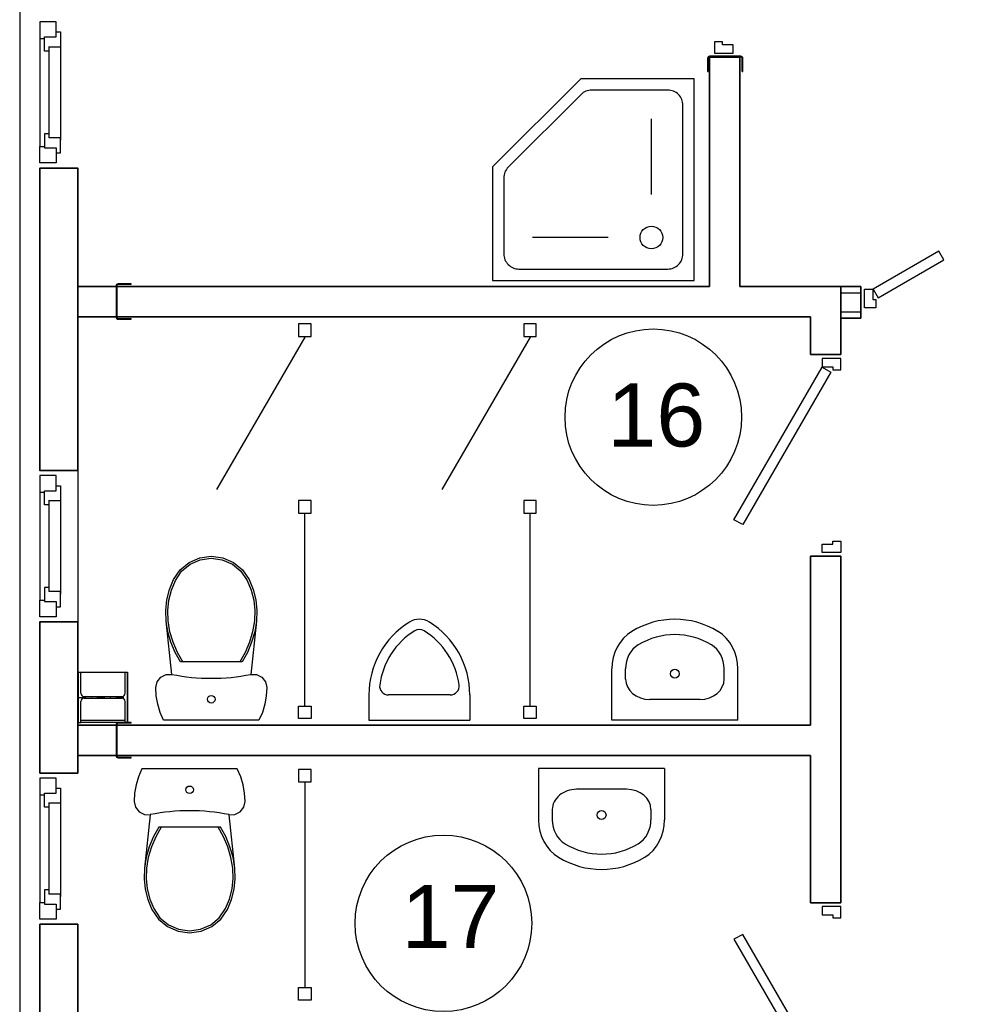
# Model space of a CAD drawing. Header units: millimetres. Extents: x -119471 to 297097, y -64331 to 65495.
# Tile 37 of 54: x 173145 to 176890, y -44855 to -40949. Entities that reach past the tile are written whole.
import ezdxf

# ---------------------------------------------------------------- set-up
doc = ezdxf.new("R2010")
doc.units = ezdxf.units.MM
doc.linetypes.add('GOST2.303 5', pattern=[75, 32.25, -21.5, 1.5, -19.75])
doc.styles.add('СГЕНЕРИР_СТИЛЬ_1', font='arial.ttf')

msp = doc.modelspace()

# ---------------------------------------------------------------- linework, layer by layer
at = {"color": 251, "linetype": 'Continuous', "true_color": 0x636466}
for p, q in [((173288.6, -40957.2), (173224.6, -40957.2)), ((173224.6, -40957.2), (173224.6, -41023.2)), ((173288.6, -41017.2), (173288.6, -40957.2)), ((173288.6, -40997.2), (173306.6, -40997.2)), ((173306.6, -40997.2), (173306.6, -41057.2)), ((173224.6, -41023.2), (173242.6, -41023.2)), ((173224.6, -41023.2), (173224.6, -41451.2)), ((173242.6, -41073.2), (173242.6, -41017.2)), ((173242.6, -41017.2), (173288.6, -41017.2)), ((173260.6, -41073.2), (173242.6, -41073.2)), ((173306.6, -41057.2), (173258.6, -41057.2)), ((173260.6, -41057.2), (173260.6, -41417.2)), ((173306.6, -41057.2), (173306.6, -41427)), ((175871.6, -41101.8), (175871.6, -41153.8)), ((175874.6, -41101.8), (175874.6, -41153.8)), ((176003.6, -41093.8), (175879.6, -41093.8)), ((176003.6, -41096.8), (175879.6, -41096.8)), ((176008.6, -41153.8), (176008.6, -41101.8)), ((176011.6, -41153.8), (176011.6, -41101.8)), ((175871.6, -41153.8), (175874.6, -41153.8)), ((176008.6, -41153.8), (176011.6, -41153.8)), ((175648.9, -41641.8), (175648.9, -41341.8)), ((173260.6, -41401.2), (173242.6, -41401.2)), ((173242.6, -41401.2), (173242.6, -41457.2)), ((173306.6, -41417.2), (173260.6, -41417.2)), ((173306.6, -41477.2), (173306.6, -41417.2)), ((173224.6, -41517.2), (173224.6, -41451.2)), ((173224.6, -41451.2), (173242.6, -41451.2)), ((173242.6, -41457.2), (173288.6, -41457.2)), ((173288.6, -41457.2), (173288.6, -41517.2)), ((173288.6, -41477.2), (173306.6, -41477.2)), ((173288.6, -41517.2), (173224.6, -41517.2)), ((173224.6, -41537.2), (173349.6, -41537.2)), ((173288.6, -41537.2), (173224.6, -41537.2)), ((175477.9, -41812.8), (175177.9, -41812.8)), ((173526.6, -42004.8), (173526.6, -42128.8)), ((173529.6, -42004.8), (173529.6, -42128.8)), ((173586.6, -41996.8), (173534.6, -41996.8)), ((173586.6, -41999.8), (173534.6, -41999.8)), ((173586.6, -41999.8), (173586.6, -41996.8)), ((176479.7, -42091.2), (176479.7, -42017.2)), ((176399.8, -42032.3), (176479.7, -42032.3)), ((176399.8, -42107.3), (176479.7, -42107.3)), ((173534.6, -42133.8), (173586.6, -42133.8)), ((173534.6, -42136.8), (173586.6, -42136.8)), ((173586.6, -42136.8), (173586.6, -42133.8)), ((173374.8, -42147.3), (173374.6, -43727.3)), ((174274.8, -42207.8), (173925.4, -42813)), ((175167.8, -42207.8), (174818.4, -42813)), ((176399.8, -42277.3), (176299.8, -42277.3)), ((176399.8, -42277.3), (176299.8, -42277.3)), ((176399.8, -42277.3), (176299.8, -42277.3)), ((173288.6, -42737.4), (173224.6, -42737.4)), ((173288.6, -42757.4), (173224.6, -42757.4)), ((173224.6, -42757.4), (173224.6, -42823.4)), ((173288.6, -42817.4), (173288.6, -42757.4)), ((173288.6, -42797.4), (173306.6, -42797.4)), ((173306.6, -42797.4), (173306.6, -42857.4)), ((173224.6, -42823.4), (173242.6, -42823.4)), ((173224.6, -42823.4), (173224.6, -43251.4)), ((173242.6, -42873.4), (173242.6, -42817.4)), ((173242.6, -42817.4), (173288.6, -42817.4)), ((173260.6, -42873.4), (173242.6, -42873.4)), ((173306.6, -42857.4), (173258.6, -42857.4)), ((173260.6, -42857.4), (173260.6, -43217.4)), ((173306.6, -42857.4), (173306.6, -43227.1)), ((174274.8, -43671.6), (174274.8, -42905.8)), ((175167.8, -43671.6), (175167.8, -42905.8)), ((173816.3, -43102.3), (173858.5, -43083.7)), ((173858.5, -43083.7), (173904.2, -43077.3)), ((173904.2, -43077.3), (173950, -43083.7)), ((173950, -43083.7), (173992.2, -43102.3)), ((176399.8, -43077.3), (176299.8, -43077.3)), ((173780.8, -43131.7), (173816.3, -43102.3)), ((173786.7, -43137.1), (173820.5, -43109.1)), ((173820.5, -43109.1), (173860.7, -43091.4)), ((173860.7, -43091.4), (173904.2, -43085.3)), ((173904.2, -43085.3), (173947.8, -43091.4)), ((173947.8, -43091.4), (173988, -43109.1)), ((173988, -43109.1), (174021.8, -43137.1)), ((173992.2, -43102.3), (174027.7, -43131.7)), ((173754.7, -43169.7), (173780.8, -43131.7)), ((173761.9, -43173.3), (173786.7, -43137.1)), ((174021.8, -43137.1), (174046.5, -43173.3)), ((174027.7, -43131.7), (174053.8, -43169.7)), ((173260.6, -43201.4), (173242.6, -43201.4)), ((173242.6, -43201.4), (173242.6, -43257.4)), ((173738.6, -43208.9), (173754.7, -43169.7)), ((173746.2, -43211.4), (173761.9, -43173.3)), ((174046.5, -43173.3), (174062.2, -43211.4)), ((174053.8, -43169.7), (174069.9, -43208.9)), ((173306.6, -43217.4), (173260.6, -43217.4)), ((173306.6, -43277.4), (173306.6, -43217.4)), ((173728.2, -43249.9), (173738.6, -43208.9)), ((173736.1, -43251.3), (173746.2, -43211.4)), ((174062.2, -43211.4), (174072.4, -43251.3)), ((174069.9, -43208.9), (174080.3, -43249.9)), ((173224.6, -43317.4), (173224.6, -43251.4)), ((173224.6, -43251.4), (173242.6, -43251.4)), ((173242.6, -43257.4), (173288.6, -43257.4)), ((173288.6, -43257.4), (173288.6, -43317.4)), ((173288.6, -43277.4), (173306.6, -43277.4)), ((173723.7, -43292), (173728.2, -43249.9)), ((173731.7, -43292.3), (173736.1, -43251.3)), ((174072.4, -43251.3), (174076.7, -43292.3)), ((174080.3, -43249.9), (174084.8, -43292)), ((173288.6, -43317.4), (173224.6, -43317.4)), ((173725.2, -43334.3), (173723.7, -43292)), ((173733.2, -43333.4), (173731.7, -43292.3)), ((174076.7, -43292.3), (174075.3, -43333.4)), ((174084.8, -43292), (174083.3, -43334.3)), ((173224.6, -43337.4), (173349.6, -43337.4)), ((173288.6, -43337.4), (173224.6, -43337.4)), ((173748, -43545.9), (173725.2, -43334.3)), ((173732.3, -43377), (173725.2, -43334.3)), ((173740.4, -43376.5), (173733.2, -43333.4)), ((174083.3, -43334.3), (174060.5, -43545.9)), ((174075.3, -43333.4), (174068, -43376.5)), ((174083.3, -43334.3), (174076.2, -43377)), ((173744.3, -43418.7), (173732.3, -43377)), ((173752.7, -43418.5), (173740.4, -43376.5)), ((174068, -43376.5), (174055.7, -43418.5)), ((174076.2, -43377), (174064.2, -43418.7)), ((173761, -43458.7), (173744.3, -43418.7)), ((173769.9, -43458.7), (173752.7, -43418.5)), ((174055.7, -43418.5), (174038.6, -43458.7)), ((174064.2, -43418.7), (174047.5, -43458.7)), ((173782.1, -43496.6), (173761, -43458.7)), ((173791.7, -43496.6), (173769.9, -43458.7)), ((174038.6, -43458.7), (174016.7, -43496.6)), ((174047.5, -43458.7), (174026.3, -43496.6)), ((174026.3, -43496.6), (173782.1, -43496.6)), ((173374.6, -43537.3), (173377.1, -43537.3)), ((173374.6, -43737.3), (173374.6, -43537.3)), ((173377.1, -43537.3), (173387.1, -43537.3)), ((173377.1, -43737.3), (173377.1, -43537.3)), ((173377.1, -43537.3), (173387.1, -43537.3)), ((173387.1, -43621.1), (173387.1, -43537.3)), ((173387.1, -43537.3), (173562.1, -43537.3)), ((173562.1, -43621.1), (173562.1, -43537.3)), ((173562.1, -43537.3), (173572.1, -43537.3)), ((173562.1, -43537.3), (173572.1, -43537.3)), ((173572.1, -43737.3), (173572.1, -43537.3)), ((173572.1, -43537.3), (173572.1, -43737.3)), ((173703.7, -43556.8), (173724.6, -43546.4)), ((173724.6, -43546.4), (173748, -43545.9)), ((174060.5, -43545.9), (174083.8, -43546.4)), ((174083.8, -43546.4), (174104.7, -43556.8)), ((175492.1, -43727.3), (175492.1, -43523.7)), ((175546.5, -43564.4), (175546.5, -43523.7)), ((175937.8, -43564.4), (175937.8, -43523.7)), ((175992.1, -43727.3), (175992.1, -43523.7)), ((173684.2, -43597.8), (173689.4, -43575.1)), ((173689.4, -43575.1), (173703.7, -43556.8)), ((174104.7, -43556.8), (174119.1, -43575.1)), ((174119.1, -43575.1), (174124.2, -43597.8)), ((173686.2, -43631.3), (173684.2, -43597.8)), ((173692.1, -43664.4), (173686.2, -43631.3)), ((174122.3, -43631.3), (174116.3, -43664.4)), ((174124.2, -43597.8), (174122.3, -43631.3)), ((174529.2, -43627.3), (174529.2, -43727.3)), ((174851.9, -43627.3), (174606.5, -43627.3)), ((174929.2, -43627.3), (174929.2, -43727.3)), ((173387.1, -43737.3), (173387.1, -43653.6)), ((173400.1, -43634.1), (173549.1, -43634.1)), ((173400.1, -43640.6), (173549.1, -43640.6)), ((173562.1, -43737.3), (173562.1, -43653.6)), ((173701.9, -43696.5), (173692.1, -43664.4)), ((174116.3, -43664.4), (174106.6, -43696.5)), ((175643.1, -43645.3), (175643.1, -43645.2)), ((175841.2, -43645.2), (175643.1, -43645.2)), ((173715.3, -43727.3), (173701.9, -43696.5)), ((174106.6, -43696.5), (174093.1, -43727.3)), ((173374.6, -43727.3), (173377.1, -43727.3)), ((173377.1, -43737.3), (173374.6, -43737.3)), ((173377.1, -43737.3), (173387.1, -43737.3)), ((173387.1, -43727.3), (173562.1, -43727.3)), ((173562.1, -43737.3), (173387.1, -43737.3)), ((173526.6, -43744.8), (173526.6, -43868.8)), ((173529.6, -43744.8), (173529.6, -43868.8)), ((173586.6, -43736.8), (173534.6, -43736.8)), ((173586.6, -43739.8), (173534.6, -43739.8)), ((173562.1, -43737.3), (173572.1, -43737.3)), ((173572.1, -43737.3), (173562.1, -43737.3)), ((173572.6, -43736.8), (173562.6, -43736.8)), ((173586.6, -43739.8), (173586.6, -43736.8)), ((174093.1, -43727.3), (173715.3, -43727.3)), ((174529.2, -43727.3), (174929.2, -43727.3)), ((175992.1, -43727.3), (175492.1, -43727.3)), ((173534.6, -43873.8), (173586.6, -43873.8)), ((173534.6, -43876.8), (173586.6, -43876.8)), ((173586.6, -43876.8), (173586.6, -43873.8)), ((173288.6, -43937.2), (173224.6, -43937.2)), ((173629.4, -43921.1), (173616, -43951.9)), ((174007.3, -43921.1), (173629.4, -43921.1)), ((174020.7, -43951.9), (174007.3, -43921.1)), ((175201.6, -43919.7), (175201.6, -44123.3)), ((175701.6, -43919.7), (175201.6, -43919.7)), ((175701.6, -43919.7), (175701.6, -44123.3)), ((173288.6, -43957.2), (173224.6, -43957.2)), ((173224.6, -43957.2), (173224.6, -44023.2)), ((173288.6, -44017.2), (173288.6, -43957.2)), ((173616, -43951.9), (173606.2, -43984.1)), ((174030.5, -43984.1), (174020.7, -43951.9)), ((174274.8, -43972.7), (174274.8, -44788.5)), ((173242.6, -44073.2), (173242.6, -44017.2)), ((173242.6, -44017.2), (173288.6, -44017.2)), ((173288.6, -43997.2), (173306.6, -43997.2)), ((173306.6, -43997.2), (173306.6, -44057.2)), ((173600.3, -44017.1), (173598.3, -44050.6)), ((173606.2, -43984.1), (173600.3, -44017.1)), ((174036.4, -44017.1), (174030.5, -43984.1)), ((174038.3, -44050.6), (174036.4, -44017.1)), ((175352.6, -44001.7), (175352.6, -44001.7)), ((175550.6, -44001.7), (175352.6, -44001.7)), ((173224.6, -44023.2), (173242.6, -44023.2)), ((173224.6, -44023.2), (173224.6, -44451.2)), ((173306.6, -44057.2), (173258.6, -44057.2)), ((173260.6, -44057.2), (173260.6, -44417.2)), ((173306.6, -44057.2), (173306.6, -44427)), ((173598.3, -44050.6), (173603.5, -44073.3)), ((174033.2, -44073.3), (174038.3, -44050.6)), ((173260.6, -44073.2), (173242.6, -44073.2)), ((173603.5, -44073.3), (173617.9, -44091.6)), ((173617.9, -44091.6), (173638.7, -44102)), ((173997.9, -44102), (174018.8, -44091.6)), ((174018.8, -44091.6), (174033.2, -44073.3)), ((175256, -44082.6), (175256, -44123.3)), ((175647.3, -44082.6), (175647.3, -44123.3)), ((173638.7, -44102), (173662.1, -44102.5)), ((173662.1, -44102.5), (173639.3, -44314.2)), ((173974.6, -44102.5), (173997.9, -44102)), ((173997.4, -44314.2), (173974.6, -44102.5)), ((173696.2, -44151.9), (173675.1, -44189.7)), ((173705.8, -44151.9), (173684, -44189.8)), ((173940.4, -44151.9), (173696.2, -44151.9)), ((173952.7, -44189.8), (173930.9, -44151.9)), ((173961.6, -44189.7), (173940.4, -44151.9)), ((173675.1, -44189.7), (173658.4, -44229.7)), ((173684, -44189.8), (173666.8, -44230)), ((173969.8, -44230), (173952.7, -44189.8)), ((173978.3, -44229.7), (173961.6, -44189.7)), ((173658.4, -44229.7), (173646.4, -44271.4)), ((173666.8, -44230), (173654.5, -44271.9)), ((173982.1, -44271.9), (173969.8, -44230)), ((173990.3, -44271.4), (173978.3, -44229.7)), ((173646.4, -44271.4), (173639.3, -44314.2)), ((173654.5, -44271.9), (173647.3, -44315)), ((173989.4, -44315), (173982.1, -44271.9)), ((173997.4, -44314.2), (173990.3, -44271.4)), ((173639.3, -44314.2), (173637.8, -44356.4)), ((173647.3, -44315), (173645.8, -44356.2)), ((173990.9, -44356.2), (173989.4, -44315)), ((173998.9, -44356.4), (173997.4, -44314.2)), ((173637.8, -44356.4), (173642.3, -44398.5)), ((173645.8, -44356.2), (173650.2, -44397.1)), ((173986.5, -44397.1), (173990.9, -44356.2)), ((173994.4, -44398.5), (173998.9, -44356.4)), ((173260.6, -44401.2), (173242.6, -44401.2)), ((173242.6, -44401.2), (173242.6, -44457.2)), ((173642.3, -44398.5), (173652.7, -44439.6)), ((173650.2, -44397.1), (173660.3, -44437.1)), ((173976.3, -44437.1), (173986.5, -44397.1)), ((173984, -44439.6), (173994.4, -44398.5)), ((173224.6, -44517.2), (173224.6, -44451.2)), ((173224.6, -44451.2), (173242.6, -44451.2)), ((173306.6, -44417.2), (173260.6, -44417.2)), ((173306.6, -44477.2), (173306.6, -44417.2)), ((173652.7, -44439.6), (173668.8, -44478.7)), ((173660.3, -44437.1), (173676, -44475.2)), ((173960.7, -44475.2), (173976.3, -44437.1)), ((173967.9, -44478.7), (173984, -44439.6)), ((173242.6, -44457.2), (173288.6, -44457.2)), ((173288.6, -44457.2), (173288.6, -44517.2)), ((173288.6, -44477.2), (173306.6, -44477.2)), ((173668.8, -44478.7), (173694.9, -44516.7)), ((173676, -44475.2), (173700.8, -44511.3)), ((173935.9, -44511.3), (173960.7, -44475.2)), ((173941.8, -44516.7), (173967.9, -44478.7)), ((176400, -44452), (176300, -44452)), ((173288.6, -44517.2), (173224.6, -44517.2)), ((173694.9, -44516.7), (173730.4, -44546.2)), ((173700.8, -44511.3), (173734.6, -44539.3)), ((173902.1, -44539.3), (173935.9, -44511.3)), ((173906.3, -44546.2), (173941.8, -44516.7)), ((173224.6, -44537.2), (173349.6, -44537.2)), ((173288.6, -44537.2), (173224.6, -44537.2)), ((173730.4, -44546.2), (173772.6, -44564.8)), ((173734.6, -44539.3), (173774.8, -44557.1)), ((173772.6, -44564.8), (173818.3, -44571.1)), ((173774.8, -44557.1), (173818.3, -44563.1)), ((173818.3, -44563.1), (173861.9, -44557.1)), ((173818.3, -44571.1), (173864.1, -44564.8)), ((173861.9, -44557.1), (173902.1, -44539.3)), ((173864.1, -44564.8), (173906.3, -44546.2))]:
    msp.add_line(p, q, dxfattribs=at)
at = {"color": 251, "linetype": 'Continuous', "lineweight": 35, "true_color": 0x636466}
for p, q in [((175879.6, -42007.3), (175879.6, -41096.8)), ((175879.6, -41096.8), (175999.6, -41096.8)), ((176001.6, -41096.8), (175881.6, -41096.8)), ((175899.6, -41096.8), (175999.6, -41096.8)), ((175999.6, -41096.8), (175999.6, -42007.3)), ((173374.8, -42007.3), (175879.6, -42007.3)), ((175999.6, -42007.3), (176399.8, -42007.3)), ((176399.8, -42007.3), (176399.8, -42277.3)), ((176399.8, -42007.3), (176479.7, -42007.3)), ((176479.7, -42007.3), (176479.7, -42132.3)), ((173374.8, -42127.3), (176279.8, -42127.3)), ((176279.8, -42127.3), (176279.8, -42277.3)), ((176399.8, -42132.3), (176479.7, -42132.3)), ((176279.8, -42277.3), (176399.8, -42277.3)), ((176279.8, -43077.3), (176279.8, -43747.3)), ((176399.8, -43077.3), (176279.8, -43077.3)), ((176399.8, -43077.3), (176399.8, -44452)), ((173374.6, -43747.3), (176279.8, -43747.3)), ((176279.8, -43867.3), (173374.6, -43867.3)), ((176279.8, -43867.3), (176279.8, -44452)), ((176399.8, -44452), (176279.8, -44452))]:
    msp.add_line(p, q, dxfattribs=at)
at = {"color": 251, "linetype": 'GOST2.303 5', "true_color": 0x636466}
for p, q in [((173375.1, -43637.3), (173574.1, -43637.3)), ((173474.6, -43632.1), (173474.6, -43642.6))]:
    msp.add_line(p, q, dxfattribs=at)
at = {"color": 251, "linetype": 'Continuous', "true_color": 0x636466, "flags": 128}
msp.add_lwpolyline([(173224.6, -32947.2), (173144.6, -32947.2), (173144.6, -52967.3), (178304.6, -52967.3), (178304.6, -50937)], dxfattribs=at)
for points in [[(175899.6, -41081.8), (175973.6, -41081.8), (175973.6, -41048.8), (175931.6, -41048.8), (175931.6, -41036.8), (175899.6, -41036.8)], [(175818.9, -41982.8), (175818.9, -41182.8), (175368.9, -41182.8), (175018.9, -41532.8), (175018.9, -41982.8)], [(176548.7, -42051.9), (176808.5, -41901.9), (176788.5, -41867.2), (176528.7, -42017.2)], [(176493.7, -42091.2), (176493.7, -42017.2), (176526.7, -42017.2), (176526.7, -42059.2), (176538.7, -42059.2), (176538.7, -42091.2)], [(174249.8, -42155.8), (174249.8, -42205.8), (174299.8, -42205.8), (174299.8, -42155.8)], [(175142.8, -42155.8), (175142.8, -42205.8), (175192.8, -42205.8), (175192.8, -42155.8)], [(176399.8, -42292.3), (176325.8, -42292.3), (176325.8, -42325.3), (176367.8, -42325.3), (176367.8, -42337.3), (176399.8, -42337.3)], [(176360.5, -42347.3), (176011.6, -42951.5), (175976.4, -42932.5), (176325.8, -42327.3)], [(174249.8, -42855.8), (174249.8, -42905.8), (174299.8, -42905.8), (174299.8, -42855.8)], [(175142.8, -42855.8), (175142.8, -42905.8), (175192.8, -42905.8), (175192.8, -42855.8)], [(176399.8, -43062.3), (176325.8, -43062.3), (176325.8, -43029.3), (176367.8, -43029.3), (176367.8, -43017.3), (176399.8, -43017.3)], [(174249.8, -43721.6), (174249.8, -43671.6), (174299.8, -43671.6), (174299.8, -43721.6)], [(175142.8, -43721.6), (175142.8, -43671.6), (175192.8, -43671.6), (175192.8, -43721.6)], [(174249.8, -43922.7), (174249.8, -43972.7), (174299.8, -43972.7), (174299.8, -43922.7)], [(176400, -44467), (176326, -44467), (176326, -44500), (176368, -44500), (176368, -44512), (176400, -44512)], [(176360.6, -45182), (176011.8, -44577.7), (175976.5, -44596.7), (176326, -45202)], [(174249.8, -44838.5), (174249.8, -44788.5), (174299.8, -44788.5), (174299.8, -44838.5)]]:
    msp.add_lwpolyline(points, close=True, dxfattribs=at)
msp.add_lwpolyline([(175773.9, -41877.8), (175773.9, -41287.8, 0.414214), (175713.9, -41227.8), (175412.4, -41227.8, 0.198912), (175370, -41245.4), (175081.5, -41533.9, 0.198912), (175063.9, -41576.3), (175063.9, -41877.8, 0.414214), (175123.9, -41937.8), (175713.9, -41937.8, 0.414214)], format="xyb", close=True, dxfattribs=at)
at = {"color": 251, "linetype": 'Continuous', "lineweight": 35, "true_color": 0x636466, "flags": 128}
for points in [[(173374.6, -42737.4), (173224.6, -42737.4), (173224.6, -41537.2), (173374.6, -41537.2)], [(173374.6, -43937.2), (173224.6, -43937.2), (173224.6, -43337.4), (173374.6, -43337.4)], [(173374.6, -45737.4), (173224.6, -45737.4), (173224.6, -44537.2), (173374.6, -44537.2)]]:
    msp.add_lwpolyline(points, close=True, dxfattribs=at)
at = {"color": 251, "linetype": 'Continuous', "true_color": 0x636466}
for centre, radius in [((175648.9, -41812.8), 45), ((175656.6, -42525.5), 350), ((175742.1, -43543.2), 17.5), ((173904.2, -43644.7), 15), ((173818.3, -44003.8), 15), ((175451.6, -44103.8), 17.5), ((174824.4, -44533.5), 350)]:
    msp.add_circle(centre, radius, dxfattribs=at)
for centre, radius, start, end in [((175879.6, -41101.8), 8, 90, 180), ((175879.6, -41101.8), 5, 90, 180), ((176003.6, -41101.8), 8, 0, 90), ((176003.6, -41101.8), 5, 0, 90), ((173534.6, -42004.8), 8, 90, 180), ((173534.6, -42004.8), 5, 90, 180), ((173534.6, -42128.8), 8, 180, 270), ((173534.6, -42128.8), 5, 180, 270), ((174869.2, -43627.3), 340, 121.8908, 180), ((174729.2, -43402.3), 75, 58.1092, 121.8908), ((174589.2, -43627.3), 340, 0, 58.1092), ((174869.2, -43627.3), 300, 121.8908, 172.4725), ((174729.2, -43402.3), 35, 58.1092, 121.8908), ((174589.2, -43627.3), 300, 7.5275, 58.1092), ((174606.5, -43592.3), 35, 172.9418, 270), ((174851.9, -43592.3), 35, 270, 7.0582), ((173400.1, -43621.1), 13, 180, 270), ((173549.1, -43621.1), 13, 270, 0), ((173400.1, -43653.6), 13, 90, 180), ((173549.1, -43653.6), 13, 0, 90), ((173534.6, -43744.8), 8, 90, 180), ((173534.6, -43744.8), 5, 90, 180), ((173534.6, -43868.8), 8, 180, 270), ((173534.6, -43868.8), 5, 180, 270)]:
    msp.add_arc(centre, radius, start, end, dxfattribs=at)
for centre, major_axis, ratio, start_param, end_param in [((175742.1, -43727.3), (0, 400), 0.896739, 5.78621, 6.78016), ((175643.1, -43523.7), (0, 168.3), 0.896739, 0.496975, 1.570796), ((175742.1, -43727.3), (0, 339.4), 0.896739, 5.78621, 6.78016), ((175841.2, -43523.7), (0, 168.3), 0.896739, 4.712389, 5.78621), ((175643.1, -43523.7), (0, 107.7), 0.896739, 0.496975, 1.570796), ((175841.2, -43523.7), (0, 107.7), 0.896739, 4.712389, 5.78621), ((173904.2, -42779.5), (785, 0), 0.9963, 4.511964, 4.91281), ((175643.1, -43564.4), (96.6, 0), 0.836986, 3.141593, 4.712389), ((175841.2, -43564.4), (96.6, 0), 0.836986, 4.712389, 6.283185), ((175352.6, -44082.6), (96.6, 0), 0.836986, 1.570796, 3.141593), ((175550.6, -44082.6), (96.6, 0), 0.836986, 0, 1.570796), ((173818.3, -44868.9), (785, 0), 0.9963, 1.370375, 1.771221), ((175352.6, -44123.3), (0, 168.3), 0.896739, 1.570796, 2.644618), ((175352.6, -44123.3), (0, 107.7), 0.896739, 1.570796, 2.644618), ((175550.7, -44123.3), (0, 107.7), 0.896739, 3.638567, 4.712389), ((175550.7, -44123.3), (0, 168.3), 0.896739, 3.638567, 4.712389), ((175451.6, -43919.7), (0, 339.4), 0.896739, 2.644618, 3.638567), ((175451.6, -43919.7), (0, 400), 0.896739, 2.644618, 3.638567)]:
    msp.add_ellipse(centre, major_axis=major_axis, ratio=ratio, start_param=start_param, end_param=end_param, dxfattribs=at)

# ---------------------------------------------------------------- texts
at = {"color": 251, "linetype": 'Continuous', "true_color": 0x636466, "char_height": 250, "attachment_point": 7, "style": 'СГЕНЕРИР_СТИЛЬ_1'}
for s, insert in [('\\A1;{\\fArial|b0|i0|c204|p38;16}', (175474.4, -42645.5)), ('\\A1;{\\fArial|b0|i0|c204|p38;17}', (174658.6, -44631.3))]:
    msp.add_mtext(s, dxfattribs=dict(at, insert=insert))

doc.saveas('drawing.dxf')
